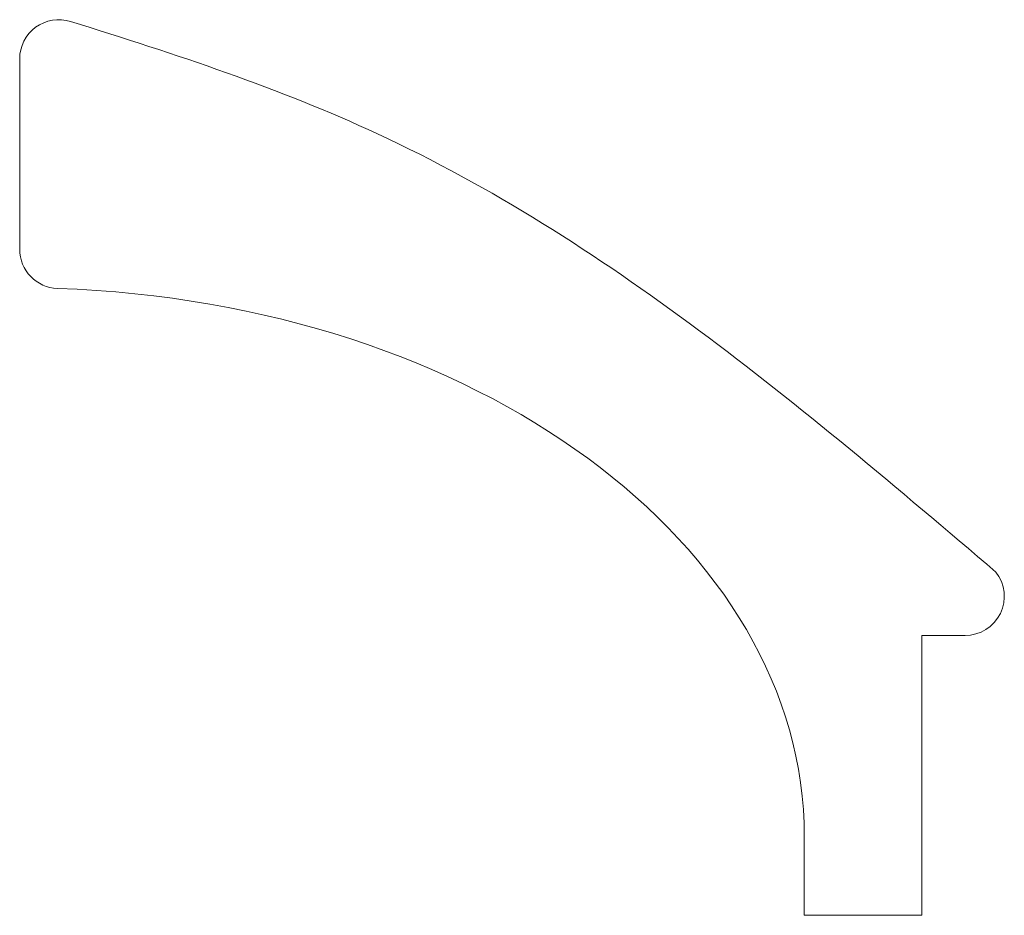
# Model space of a CAD drawing. Header units: inches. Extents: x 0.6 to 13.1, y 0.3 to 11.7.
import ezdxf

# ---------------------------------------------------------------- set-up
doc = ezdxf.new("R2010")
doc.units = ezdxf.units.IN
doc.header["$MEASUREMENT"] = 0

msp = doc.modelspace()

# ---------------------------------------------------------------- linework, layer by layer
at = {"color": 7, "linetype": 'Continuous', "lineweight": 15}
for p, q in [((0.573, 11.228), (0.573, 8.801)), ((12.073, 0.309), (12.073, 3.876)), ((12.073, 3.876), (12.623, 3.876)), ((10.573, 1.309), (10.573, 0.309)), ((10.573, 0.309), (12.073, 0.309))]:
    msp.add_line(p, q, dxfattribs=at)
for centre, start, end in [((1.073, 11.228), 72.7101, 180), ((1.073, 8.801), 180, 268.0548), ((12.623, 4.376), 270, 38.3063)]:
    msp.add_arc(centre, 0.5, start, end, dxfattribs=at)
msp.add_ellipse((0.572, 1.309), major_axis=(10.002, 0), ratio=0.699874, start_param=0, end_param=1.522323, dxfattribs=at)
msp.add_open_spline([(13.016, 4.686), (10.524, 6.807), (6.959, 9.841), (2.557, 11.29), (1.222, 11.705)], degree=3, knots=[0, 0, 0, 0, 0.6663168, 0.9535212, 0.9535212, 0.9535212, 0.9535212], dxfattribs=at)

doc.saveas('drawing.dxf')
